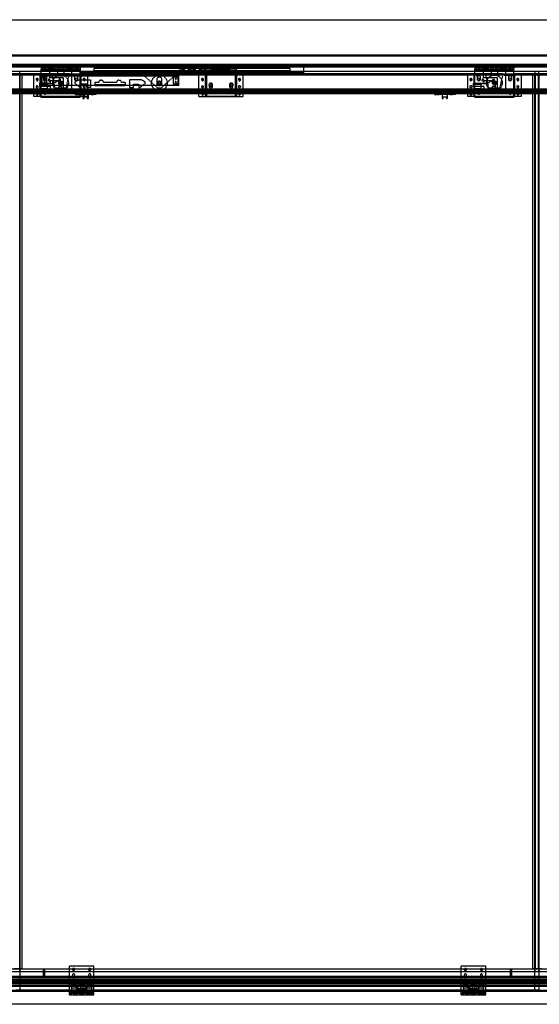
# Model space of a CAD drawing. Header units: millimetres. Extents: x 0 to 3534, y 0 to 2202.
# Tile 2 of 3: x 1190 to 2353, y 0 to 2202. Entities that reach past the tile are written whole.
import ezdxf

# ---------------------------------------------------------------- set-up
doc = ezdxf.new("R2010")
doc.units = ezdxf.units.MM
doc.header["$LTSCALE"] = 10
doc.linetypes.add('ALLCAD_Strich', pattern=[0.2, 0.15, -0.05])
doc.layers.add('BESCH_KONT_sich_schn_ansi_2d', color=40, linetype='Continuous')

msp = doc.modelspace()

# ---------------------------------------------------------------- linework, layer by layer
at = {"layer": 'BESCH_KONT_sich_schn_ansi_2d', "linetype": 'ALLCAD_Strich', "extrusion": (0, 1, -2.22045e-16)}
for p, q in [((0, 2202), (3534, 2202)), ((0, 2121), (3534, 2121)), ((3515, 2122.5), (19, 2122.5)), ((3515, 2122), (19, 2122)), ((3515, 2121.6), (19, 2121.6)), ((0, 2102), (3534, 2102)), ((3515, 2101.5), (19, 2101.5)), ((3515, 2100), (19, 2100)), ((3515, 2098.5), (19, 2098.5)), ((1314, 2097.5), (19, 2097.5)), ((1257.5, 2096), (19, 2096)), ((1257.5, 2095), (1238, 2095)), ((1238, 2095), (1238, 2092)), ((1238, 2080), (1238, 2092)), ((1238, 2092), (1257.5, 2092)), ((1241.5, 2095), (1241.5, 2092)), ((1244.5, 2089), (1244.5, 2092)), ((1245.5, 2095), (1245.5, 2092)), ((1245.5, 2089), (1245.5, 2092)), ((1247, 2089), (1247, 2092)), ((1248.5, 2092), (1248.5, 2095)), ((1249, 2089), (1249, 2092)), ((1250.5, 2089), (1250.5, 2092)), ((1254, 2089), (1254, 2092)), ((1254.5, 2092), (1254.5, 2095)), ((1257, 2080), (1257, 2092)), ((1257.5, 2095), (1257.5, 2096.5)), ((1257.5, 2096.5), (1265.5, 2096.5)), ((1265.5, 2096), (1257.5, 2096)), ((1257.5, 2095), (1265.5, 2095)), ((1257.5, 2092), (1257.5, 2093.5)), ((1257.5, 2093.5), (1265.5, 2093.5)), ((1257.5, 2092), (1265, 2092)), ((1265, 2092), (1265, 2091)), ((1265, 2092), (1265.5, 2092)), ((1265.5, 2095), (1265.5, 2096.5)), ((1279, 2096), (1265.5, 2096)), ((1297.5, 2095), (1265.5, 2095)), ((1265.5, 2093.5), (1265.5, 2092)), ((1265.5, 2092), (1297.5, 2092)), ((1265.5, 2089), (1265.5, 2092)), ((1268, 2089), (1268, 2092)), ((1268.5, 2092), (1268.5, 2095)), ((1269, 2089), (1269, 2092)), ((1271, 2089), (1271, 2092)), ((1273.5, 2089), (1273.5, 2092)), ((1274, 2089), (1274, 2092)), ((1274.5, 2092), (1274.5, 2095)), ((1274.5, 2092), (1274.5, 2078.5)), ((1277, 2091), (1277, 2092)), ((1278, 2095), (1278, 2092)), ((1279, 2097), (1284, 2097)), ((1279, 2095), (1279, 2097)), ((1284, 2096), (1279, 2096)), ((1279, 2095), (1279, 2092)), ((1284, 2095), (1284, 2097)), ((1297.5, 2096), (1284, 2096)), ((1284, 2095), (1284, 2092)), ((1285, 2092), (1285, 2095)), ((1285, 2092), (1285, 2091)), ((1288.5, 2092), (1288.5, 2095)), ((1288.5, 2092), (1288.5, 2078.5)), ((1289, 2089), (1289, 2092)), ((1289.5, 2089), (1289.5, 2092)), ((1292, 2089), (1292, 2092)), ((1294, 2089), (1294, 2092)), ((1294.5, 2092), (1294.5, 2095)), ((1295, 2089), (1295, 2092)), ((1297.5, 2095), (1297.5, 2096.5)), ((1297.5, 2096.5), (1305.5, 2096.5)), ((1305.5, 2096), (1297.5, 2096)), ((1297.5, 2095), (1305.5, 2095)), ((1297.5, 2092), (1297.5, 2093.5)), ((1297.5, 2093.5), (1305.5, 2093.5)), ((1297.5, 2092), (1298, 2092)), ((1297.5, 2089), (1297.5, 2092)), ((1298, 2091), (1298, 2092)), ((1298, 2092), (1305.5, 2092)), ((1305.5, 2095), (1305.5, 2096.5)), ((1314, 2096), (1305.5, 2096)), ((1325, 2095), (1305.5, 2095)), ((1305.5, 2093.5), (1305.5, 2092)), ((1305.5, 2092), (1325, 2092)), ((1306, 2092), (1306, 2080)), ((1308.5, 2092), (1308.5, 2095)), ((1309, 2089), (1309, 2092)), ((1312.5, 2089), (1312.5, 2092)), ((1314, 2097.5), (1314, 2096)), ((1323, 2097.5), (1314, 2097.5)), ((1314, 2096), (1323, 2096)), ((1314, 2089), (1314, 2092)), ((1314.5, 2092), (1314.5, 2095)), ((1316, 2089), (1316, 2092)), ((1317, 2096), (1317, 2097.5)), ((1317.5, 2092), (1317.5, 2095)), ((1317.5, 2089), (1317.5, 2092)), ((1318.5, 2089), (1318.5, 2092)), ((1321.5, 2092), (1321.5, 2095)), ((1322, 2096), (1322, 2097.5)), ((1323, 2097.5), (1606, 2097.5)), ((1323, 2096), (1323, 2097.5)), ((1323, 2096), (1325.5, 2096)), ((1325, 2095), (1325, 2092)), ((1325, 2080), (1325, 2092)), ((1325.5, 2096), (1325.5, 2083.5)), ((1606, 2096), (1325.5, 2096)), ((1795.5, 2092.5), (1355.5, 2092.5)), ((1355.5, 2092.5), (1355.5, 2087.5)), ((1548, 2097.5), (1548, 2083.5)), ((1555.5, 2087.5), (1555.5, 2092.5)), ((1557, 2087.5), (1557, 2092.5)), ((1559, 2087.5), (1559, 2092.5)), ((1588, 2093.2), (1563, 2093.2)), ((1567.5, 2087.5), (1567.5, 2092.5)), ((1569.2, 2087.5), (1569.2, 2092.5)), ((1571.5, 2092.5), (1579.5, 2092.5)), ((1571.5, 2087.5), (1571.5, 2092.5)), ((1579.5, 2087.5), (1579.5, 2092.5)), ((1581.7, 2087.5), (1581.7, 2092.5)), ((1583.5, 2087.5), (1583.5, 2092.5)), ((1592, 2087.5), (1592, 2092.5)), ((1594, 2087.5), (1594, 2092.5)), ((1595.5, 2087.5), (1595.5, 2092.5)), ((1603, 2083.5), (1603, 2097.5)), ((1606, 2096), (1606, 2097.5)), ((1606, 2097.5), (1623.5, 2097.5)), ((1606, 2096), (1623.5, 2096)), ((1606, 2094), (1619.5, 2094)), ((1606, 2085), (1606, 2094)), ((1612, 2094.5), (1612, 2096)), ((1612, 2094.5), (1620.8, 2094.5)), ((1613, 2098), (1620, 2098)), ((1613, 2098), (1613, 2097.5)), ((1613.5, 2094.5), (1613.5, 2097.5)), ((1614, 2097.5), (1614, 2094.5)), ((1614, 2094.5), (1614, 2094)), ((1614, 2094), (1614, 2091)), ((1614, 2091), (1614, 2094)), ((1619, 2097.5), (1619, 2094.5)), ((1619, 2094.5), (1619, 2094)), ((1619, 2094), (1619, 2091)), ((1619, 2091), (1619, 2094)), ((1619.5, 2094.5), (1619.5, 2097.5)), ((1619.5, 2094), (1620.7, 2094)), ((1619.5, 2091), (1619.5, 2094)), ((1621.3, 2096), (1619.8, 2091)), ((1620, 2098), (1620, 2097.5)), ((1620.7, 2094), (1630.5, 2094)), ((1620.8, 2094.5), (1621, 2094.5)), ((1621, 2095.1), (1621, 2096)), ((1621, 2094.5), (1621, 2095.1)), ((1621.8, 2097.5), (1621.3, 2096)), ((1623.5, 2097.5), (1623.8, 2097.5)), ((1623.5, 2096), (1623.5, 2097.5)), ((1623.8, 2096), (1623.5, 2096)), ((1657.2, 2097.5), (1623.8, 2097.5)), ((1625.5, 2096), (1623.8, 2096)), ((1625.5, 2096), (1625.5, 2097.5)), ((1632, 2096), (1625.5, 2096)), ((1630.5, 2094), (1650.5, 2094)), ((1630.5, 2091), (1630.5, 2094)), ((1632, 2097.5), (1632, 2085.5)), ((1632, 2096), (1649, 2096)), ((1649, 2085.5), (1649, 2097.5)), ((1655.5, 2096), (1649, 2096)), ((1650.5, 2094), (1660.3, 2094)), ((1650.5, 2091), (1650.5, 2094)), ((1655.5, 2096), (1655.5, 2097.5)), ((1657.2, 2096), (1655.5, 2096)), ((1657.2, 2097.5), (1657.5, 2097.5)), ((1657.5, 2096), (1657.2, 2096)), ((1657.5, 2097.5), (1657.5, 2096)), ((1657.5, 2097.5), (1675, 2097.5)), ((1657.5, 2096), (1675, 2096)), ((1659.7, 2096), (1659.2, 2097.5)), ((1661.2, 2091), (1659.7, 2096)), ((1660, 2095.1), (1660, 2096)), ((1660, 2094.5), (1660, 2095.1)), ((1660.2, 2094.5), (1660, 2094.5)), ((1669, 2094.5), (1660.2, 2094.5)), ((1660.3, 2094), (1661.5, 2094)), ((1661, 2098), (1668, 2098)), ((1661, 2098), (1661, 2097.5)), ((1661.5, 2094.5), (1661.5, 2097.5)), ((1661.5, 2091), (1661.5, 2094)), ((1661.5, 2094), (1675, 2094)), ((1662, 2097.5), (1662, 2094.5)), ((1662, 2094.5), (1662, 2094)), ((1662, 2094), (1662, 2091)), ((1662, 2091), (1662, 2094)), ((1667, 2097.5), (1667, 2094.5)), ((1667, 2094.5), (1667, 2094)), ((1667, 2094), (1667, 2091)), ((1667, 2091), (1667, 2094)), ((1667.5, 2094.5), (1667.5, 2097.5)), ((1668, 2098), (1668, 2097.5)), ((1669, 2094.5), (1669, 2096)), ((1675, 2097.5), (1825.5, 2097.5)), ((1675, 2096), (1675, 2097.5)), ((1825.5, 2096), (1675, 2096)), ((1675, 2085), (1675, 2094)), ((1795.5, 2087.5), (1795.5, 2092.5)), ((1825.5, 2083.5), (1825.5, 2097.5)), ((3515, 2097.5), (1825.5, 2097.5)), ((2228.5, 2096), (1825.5, 2096)), ((2228.5, 2095), (2209, 2095)), ((2209, 2095), (2209, 2092)), ((2209, 2092), (2228.5, 2092)), ((2209, 2080), (2209, 2092)), ((2209, 2092), (2209, 2092)), ((2209, 2092), (2209, 2092)), ((2209, 2092), (2209, 2092)), ((2209, 2092), (2209, 2092)), ((2209, 2092), (2209, 2092)), ((2209, 2092), (2209, 2092)), ((2209, 2092), (2209, 2092)), ((2209, 2092), (2209, 2092)), ((2209, 2092), (2209, 2092)), ((2209, 2092), (2209, 2092)), ((2209, 2092), (2209, 2092)), ((2209, 2092), (2209, 2092)), ((2209, 2092), (2209, 2092)), ((2209, 2092), (2209, 2092)), ((2209, 2092), (2209, 2092)), ((2209, 2092), (2209, 2092)), ((2209, 2092), (2209, 2092)), ((2209, 2092), (2209, 2092)), ((2209, 2092), (2209, 2092)), ((2209, 2092), (2209, 2092)), ((2209, 2092), (2209, 2092)), ((2209, 2092), (2209, 2092)), ((2209, 2092), (2209, 2092)), ((2209, 2092), (2209, 2092)), ((2209, 2092), (2209, 2092)), ((2209, 2092), (2209, 2092)), ((2209, 2092), (2209, 2092)), ((2209, 2092), (2209, 2092)), ((2209, 2092), (2209, 2092)), ((2209, 2092), (2209, 2092)), ((2212.5, 2095), (2212.5, 2092)), ((2215.5, 2089), (2215.5, 2092)), ((2216.5, 2095), (2216.5, 2092)), ((2216.5, 2089), (2216.5, 2092)), ((2218, 2089), (2218, 2092)), ((2219.5, 2092), (2219.5, 2095)), ((2220, 2089), (2220, 2092)), ((2221.5, 2089), (2221.5, 2092)), ((2225, 2089), (2225, 2092)), ((2225.5, 2092), (2225.5, 2095)), ((2228, 2080), (2228, 2092)), ((2228.5, 2095), (2228.5, 2096.5)), ((2228.5, 2096.5), (2236.5, 2096.5)), ((2236.5, 2096), (2228.5, 2096)), ((2228.5, 2095), (2236.5, 2095)), ((2228.5, 2092), (2228.5, 2093.5)), ((2228.5, 2093.5), (2236.5, 2093.5)), ((2228.5, 2092), (2236, 2092)), ((2236, 2092), (2236, 2091)), ((2236, 2092), (2236.5, 2092)), ((2236.5, 2095), (2236.5, 2096.5)), ((2250, 2096), (2236.5, 2096)), ((2268.5, 2095), (2236.5, 2095)), ((2236.5, 2093.5), (2236.5, 2092)), ((2236.5, 2092), (2268.5, 2092)), ((2236.5, 2089), (2236.5, 2092)), ((2239, 2089), (2239, 2092)), ((2239.5, 2092), (2239.5, 2095)), ((2240, 2089), (2240, 2092)), ((2242, 2089), (2242, 2092)), ((2244.5, 2089), (2244.5, 2092)), ((2245, 2089), (2245, 2092)), ((2245.5, 2092), (2245.5, 2095)), ((2245.5, 2092), (2245.5, 2078.5)), ((2248, 2091), (2248, 2092)), ((2249, 2095), (2249, 2092)), ((2250, 2097), (2255, 2097)), ((2250, 2095), (2250, 2097)), ((2255, 2096), (2250, 2096)), ((2250, 2095), (2250, 2092)), ((2255, 2095), (2255, 2097)), ((2268.5, 2096), (2255, 2096)), ((2255, 2095), (2255, 2092)), ((2256, 2092), (2256, 2095)), ((2256, 2092), (2256, 2091)), ((2259.5, 2092), (2259.5, 2095)), ((2259.5, 2092), (2259.5, 2078.5)), ((2260, 2089), (2260, 2092)), ((2260.5, 2089), (2260.5, 2092)), ((2263, 2089), (2263, 2092)), ((2265, 2089), (2265, 2092)), ((2265.5, 2092), (2265.5, 2095)), ((2266, 2089), (2266, 2092)), ((2268.5, 2095), (2268.5, 2096.5)), ((2268.5, 2096.5), (2276.5, 2096.5)), ((2276.5, 2096), (2268.5, 2096)), ((2268.5, 2095), (2276.5, 2095)), ((2268.5, 2092), (2268.5, 2093.5)), ((2268.5, 2093.5), (2276.5, 2093.5)), ((2268.5, 2092), (2269, 2092)), ((2268.5, 2089), (2268.5, 2092)), ((2269, 2091), (2269, 2092)), ((2269, 2092), (2276.5, 2092)), ((2276.5, 2095), (2276.5, 2096.5)), ((3515, 2096), (2276.5, 2096)), ((2296, 2095), (2276.5, 2095)), ((2276.5, 2093.5), (2276.5, 2092)), ((2276.5, 2092), (2296, 2092)), ((2277, 2092), (2277, 2080)), ((2279.5, 2092), (2279.5, 2095)), ((2280, 2089), (2280, 2092)), ((2283.5, 2089), (2283.5, 2092)), ((2285, 2089), (2285, 2092)), ((2285.5, 2092), (2285.5, 2095)), ((2287, 2089), (2287, 2092)), ((2288.5, 2092), (2288.5, 2095)), ((2288.5, 2089), (2288.5, 2092)), ((2289.5, 2089), (2289.5, 2092)), ((2292.5, 2092), (2292.5, 2095)), ((2296, 2095), (2296, 2092)), ((2296, 2080), (2296, 2092)), ((19, 2087), (3515, 2087)), ((3515, 2079), (19, 2079)), ((1238, 2078), (19, 2078)), ((1221, 2081), (1151, 2081)), ((1181, 2080), (2353, 2080)), ((1190, 73.5), (1190, 2086.5)), ((2344, 2086.5), (1190, 2086.5)), ((1191, 32), (1191, 2080)), ((1195.5, 79), (1195.5, 2081)), ((1221, 2082), (1233, 2082)), ((1221, 2080), (1221, 2082)), ((1233, 2081), (1221, 2081)), ((1221, 2080), (1221, 2031)), ((1233, 2080), (1233, 2082)), ((1238, 2081), (1233, 2081)), ((1235.8, 2059.8), (1235.8, 2080)), ((1237.8, 2059.8), (1237.8, 2080)), ((1257, 2089), (1238, 2089)), ((1259.5, 2081), (1238, 2081)), ((1238, 2028), (1238, 2080)), ((1259.5, 2078), (1238, 2078)), ((1546, 2076), (1238, 2076)), ((1250.5, 2073.8), (1239.5, 2073.8)), ((1239.5, 2073.8), (1239.5, 2058.3)), ((1242, 2078), (1242, 2076)), ((1242, 2076), (1242, 2078)), ((1243.5, 2068), (1243.5, 2074)), ((1245.5, 2090), (1250.5, 2090)), ((1246, 2078), (1246, 2076)), ((1246, 2076), (1246, 2078)), ((1249.5, 2074), (1249.5, 2068)), ((1250.5, 2058.3), (1250.5, 2073.8)), ((1251, 2078), (1251, 2076)), ((1252, 2078), (1252, 2081)), ((1256, 2078), (1256, 2081)), ((1257, 2091), (1306, 2091)), ((1265, 2089), (1257, 2089)), ((1257, 2088), (1306, 2088)), ((1257, 2072), (1257, 2080)), ((1288, 2072), (1257, 2072)), ((1261.9, 2081), (1259.5, 2081)), ((1259.5, 2081), (1259.5, 2078)), ((1303.5, 2078), (1259.5, 2078)), ((1268.9, 2049.5), (1261.9, 2081)), ((1301.1, 2081), (1261.9, 2081)), ((1277, 2089), (1265, 2089)), ((1265, 2089), (1265, 2088)), ((1274.5, 2078.5), (1288.5, 2078.5)), ((1285, 2089), (1277, 2089)), ((1277, 2088), (1277, 2089)), ((1298, 2089), (1285, 2089)), ((1285, 2089), (1285, 2088)), ((1288, 2036), (1288, 2072)), ((1294.1, 2049.5), (1301.1, 2081)), ((1306, 2089), (1298, 2089)), ((1298, 2088), (1298, 2089)), ((1301.1, 2081), (1303.5, 2081)), ((1303.5, 2081), (1325, 2081)), ((1303.5, 2081), (1303.5, 2078)), ((1303.5, 2078), (1325, 2078)), ((1325, 2089), (1306, 2089)), ((1306, 2080), (1306, 2036)), ((1307, 2081), (1307, 2078)), ((1311, 2081), (1311, 2078)), ((1312, 2078), (1312, 2076)), ((1317.5, 2090), (1312.5, 2090)), ((1313.5, 2068), (1313.5, 2074)), ((1317, 2078), (1317, 2076)), ((1317, 2076), (1317, 2078)), ((1319.5, 2074), (1319.5, 2068)), ((1321, 2078), (1321, 2076)), ((1321, 2076), (1321, 2078)), ((1330, 2081), (1325, 2081)), ((1325, 2028), (1325, 2080)), ((1467.5, 2078), (1325, 2078)), ((1325.2, 2031), (1325.2, 2080)), ((1608, 2083.5), (1325.5, 2083.5)), ((1327.2, 2031), (1327.2, 2080)), ((1330, 2082), (1342, 2082)), ((1330, 2080), (1330, 2082)), ((1342, 2081), (1330, 2081)), ((1342, 2080), (1342, 2082)), ((1471, 2081), (1342, 2081)), ((1342, 2031), (1342, 2080)), ((1795.5, 2087.5), (1355.5, 2087.5)), ((1463, 2078), (1463, 2076)), ((1467, 2078), (1467, 2076)), ((1467.5, 2077.5), (1467.5, 2080)), ((1537.5, 2078), (1467.5, 2078)), ((1467.5, 2077.5), (1497.7, 2050.3)), ((1479, 2081.5), (1471, 2081.5)), ((1471, 2080), (1471, 2081.5)), ((1479, 2081), (1471, 2081)), ((1472, 2078), (1472, 2076)), ((1473, 2078), (1473, 2081.5)), ((1477, 2078), (1477, 2081.5)), ((1478, 2078), (1478, 2076)), ((1479, 2080), (1479, 2081.5)), ((1526, 2081), (1479, 2081)), ((1507.3, 2050.3), (1537.5, 2077.5)), ((1534, 2081.5), (1526, 2081.5)), ((1526, 2080), (1526, 2081.5)), ((1534, 2081), (1526, 2081)), ((1527, 2078), (1527, 2076)), ((1528, 2078), (1528, 2081.5)), ((1532, 2078), (1532, 2081.5)), ((1533, 2078), (1533, 2076)), ((1544.5, 2073.8), (1533.5, 2073.8)), ((1533.5, 2073.8), (1533.5, 2058.3)), ((1534, 2080), (1534, 2081.5)), ((1591, 2081), (1534, 2081)), ((1537.5, 2077.5), (1537.5, 2080)), ((1546, 2078), (1537.5, 2078)), ((1538, 2078), (1538, 2076)), ((1542, 2078), (1542, 2076)), ((1544.5, 2058.3), (1544.5, 2073.8)), ((1546, 2055), (1546, 2078)), ((2209, 2078), (1546, 2078)), ((1546, 2076), (1546, 2076)), ((1546, 2076), (1546, 2076)), ((1546, 2076), (1546, 2076)), ((1546, 2076), (1546, 2076)), ((1546, 2076), (1546, 2076)), ((1546, 2076), (1546, 2076)), ((1546, 2076), (1546, 2076)), ((1546, 2076), (1546, 2076)), ((1546, 2076), (1546, 2076)), ((1546, 2076), (1546, 2076)), ((1546, 2076), (1546, 2076)), ((1546, 2076), (1546, 2076)), ((1546, 2076), (1546, 2076)), ((1546, 2076), (1546, 2076)), ((1546, 2076), (1546, 2076)), ((1546, 2076), (1546, 2076)), ((1546, 2076), (1546, 2076)), ((1546, 2076), (1546, 2076)), ((1546, 2076), (1546, 2076)), ((1546, 2076), (1546, 2076)), ((1546, 2076), (1546, 2076)), ((1546, 2076), (1546, 2076)), ((1546, 2076), (1546, 2076)), ((1548, 2083.5), (1548, 2081)), ((1548, 2081), (1548, 2079)), ((1548, 2079), (1603, 2079)), ((1553, 2088.3), (1553, 2088.3)), ((1553, 2088.3), (1553, 2088.3)), ((1553, 2088.3), (1553, 2088.3)), ((1553, 2088.3), (1553, 2088.3)), ((1553, 2088.3), (1553, 2088.3)), ((1553, 2088.3), (1553, 2088.3)), ((1553, 2088.3), (1553, 2088.3)), ((1553, 2088.3), (1553, 2088.3)), ((1553, 2088.3), (1553, 2088.3)), ((1553, 2088.3), (1553, 2088.3)), ((1553, 2088.3), (1553, 2088.3)), ((1553, 2088.3), (1553, 2088.3)), ((1553, 2088.3), (1553, 2088.3)), ((1553, 2088.3), (1553, 2088.3)), ((1553, 2088.2), (1553, 2088.2)), ((1553, 2088.2), (1553, 2088.3)), ((1553, 2088.2), (1553, 2088.2)), ((1553, 2088.2), (1553, 2088.3)), ((1553, 2088.2), (1553, 2088.2)), ((1553, 2088.3), (1553, 2088.3)), ((1553, 2088.2), (1553, 2088.2)), ((1553, 2088.2), (1553, 2088.2)), ((1553, 2088.2), (1553, 2088.2)), ((1553, 2088.2), (1553, 2088.2)), ((1553, 2088.2), (1553, 2088.2)), ((1553, 2088.2), (1553, 2088.2)), ((1553, 2088.2), (1553, 2088.2)), ((1553, 2088.2), (1553, 2088.2)), ((1553, 2088.2), (1553, 2088.2)), ((1553, 2088.2), (1553, 2088.2)), ((1553, 2088.2), (1553, 2088.2)), ((1553, 2088.2), (1553, 2088.2)), ((1553, 2088.2), (1553, 2088.2)), ((1553, 2088.2), (1553, 2088.2)), ((1553, 2088.2), (1553, 2088.2)), ((1553, 2088.2), (1553, 2088.2)), ((1553, 2088.2), (1553, 2088.2)), ((1553, 2088.2), (1553, 2088.2)), ((1553, 2088.2), (1553, 2088.2)), ((1563, 2083.2), (1588, 2083.2)), ((1569.2, 2091.8), (1571.8, 2091.8)), ((1569.2, 2087.5), (1569.2, 2084.8)), ((1571.8, 2084.8), (1569.2, 2084.8)), ((1571.5, 2087.5), (1579.5, 2087.5)), ((1571.8, 2091.8), (1579.2, 2091.8)), ((1571.8, 2084.8), (1571.8, 2091.8)), ((1579.2, 2084.8), (1571.8, 2084.8)), ((1579.2, 2091.8), (1579.2, 2084.8)), ((1579.2, 2091.8), (1581.7, 2091.8)), ((1581.7, 2084.8), (1579.2, 2084.8)), ((1581.7, 2087.5), (1581.7, 2084.8)), ((1591, 2082), (1603, 2082)), ((1591, 2080), (1591, 2082)), ((1603, 2081), (1591, 2081)), ((1591, 2030), (1591, 2080)), ((1603, 2082), (1603, 2083.5)), ((1603, 2080), (1603, 2082)), ((1608, 2081), (1603, 2081)), ((1603, 2079), (1603, 2080)), ((1605.5, 2030), (1605.5, 2080)), ((1619.5, 2091), (1606, 2091)), ((1606, 2085), (1608, 2085)), ((1607.5, 2030), (1607.5, 2080)), ((1608, 2085), (1608, 2080)), ((1624.2, 2083.5), (1608, 2083.5)), ((1673, 2081), (1608, 2081)), ((1608, 2080), (1608, 2031)), ((1618.5, 2091), (1618.5, 2080)), ((1619.8, 2091), (1619.5, 2091)), ((1619.8, 2091), (1635, 2091)), ((1626.8, 2083.5), (1624.2, 2083.5)), ((1635, 2083.5), (1626.8, 2083.5)), ((1628, 2090.5), (1631, 2090.5)), ((1631, 2080.5), (1628, 2080.5)), ((1629.5, 2090.5), (1629.5, 2090.5)), ((1629.5, 2090.5), (1629.5, 2090.5)), ((1629.5, 2090.5), (1629.5, 2090.5)), ((1629.5, 2090.5), (1629.5, 2090.5)), ((1629.5, 2090.5), (1629.5, 2090.5)), ((1629.5, 2090.5), (1629.5, 2090.5)), ((1629.5, 2090.5), (1629.5, 2090.5)), ((1629.5, 2090.5), (1629.5, 2090.5)), ((1629.5, 2090.5), (1629.5, 2090.5)), ((1629.5, 2090.5), (1629.5, 2090.5)), ((1629.5, 2090.5), (1629.5, 2090.5)), ((1629.5, 2090.5), (1629.5, 2090.5)), ((1629.5, 2090.5), (1629.5, 2090.5)), ((1629.5, 2090.5), (1629.5, 2090.5)), ((1629.5, 2090.5), (1629.5, 2090.5)), ((1629.5, 2090.5), (1629.5, 2090.5)), ((1629.5, 2090.5), (1629.5, 2090.5)), ((1629.5, 2090.5), (1629.5, 2090.5)), ((1629.5, 2090.5), (1629.5, 2090.5)), ((1629.5, 2090.5), (1629.5, 2090.5)), ((1629.5, 2090.5), (1629.5, 2090.5)), ((1629.5, 2090.5), (1629.5, 2090.5)), ((1629.5, 2090.5), (1629.5, 2090.5)), ((1629.5, 2090.5), (1629.5, 2090.5)), ((1629.5, 2090.5), (1629.5, 2090.5)), ((1629.5, 2090.5), (1629.5, 2090.5)), ((1629.5, 2090.5), (1629.5, 2090.5)), ((1629.5, 2090.5), (1629.5, 2090.5)), ((1629.5, 2090.5), (1629.5, 2090.5)), ((1629.5, 2090.5), (1629.5, 2090.5)), ((1629.5, 2090.5), (1629.5, 2090.5)), ((1632, 2085.5), (1635, 2085.5)), ((1635, 2091), (1646, 2091)), ((1635, 2088.5), (1635, 2091)), ((1635, 2082.5), (1635, 2088.5)), ((1635, 2085.5), (1636, 2085.5)), ((1635.6, 2083.5), (1635, 2083.5)), ((1635, 2080.5), (1635, 2082.5)), ((1646, 2080.5), (1635, 2080.5)), ((1649.5, 2083.5), (1635.6, 2083.5)), ((1636, 2085.5), (1649, 2085.5)), ((1646, 2091), (1646, 2080.5)), ((1646, 2091), (1650.8, 2091)), ((1649.5, 2083), (1649.5, 2088.5)), ((1651.8, 2083.5), (1649.5, 2083.5)), ((1650.8, 2091), (1654.2, 2091)), ((1673, 2083.5), (1651.8, 2083.5)), ((1654.2, 2091), (1658.5, 2091)), ((1655.5, 2088.5), (1655.5, 2083)), ((1658.5, 2091), (1661.2, 2091)), ((1658.5, 2080), (1658.5, 2091)), ((1661.5, 2091), (1661.2, 2091)), ((1675, 2091), (1661.5, 2091)), ((1673, 2080), (1673, 2085)), ((1673, 2085), (1675, 2085)), ((1825.5, 2083.5), (1673, 2083.5)), ((1678, 2081), (1673, 2081)), ((1673, 2031), (1673, 2080)), ((1673.5, 2030), (1673.5, 2080)), ((1675.5, 2030), (1675.5, 2080)), ((1678, 2082), (1690, 2082)), ((1678, 2080), (1678, 2082)), ((1690, 2081), (1678, 2081)), ((1690, 2080), (1690, 2082)), ((2192, 2081), (1690, 2081)), ((1690, 2030), (1690, 2080)), ((2192, 2082), (2204, 2082)), ((2192, 2080), (2192, 2082)), ((2204, 2081), (2192, 2081)), ((2192, 2080), (2192, 2031)), ((2204, 2080), (2204, 2082)), ((2209, 2081), (2204, 2081)), ((2206.8, 2059.8), (2206.8, 2080)), ((2208.8, 2059.8), (2208.8, 2080)), ((2228, 2089), (2209, 2089)), ((2230.5, 2081), (2209, 2081)), ((2209, 2028), (2209, 2080)), ((2230.5, 2078), (2209, 2078)), ((2213, 2076), (2213, 2078)), ((2217, 2076), (2213, 2076)), ((2214.5, 2068), (2214.5, 2074)), ((2216.5, 2090), (2221.5, 2090)), ((2217, 2076), (2217, 2078)), ((2220.5, 2074), (2220.5, 2068)), ((2223, 2078), (2223, 2081)), ((2227, 2078), (2227, 2081)), ((2228, 2091), (2277, 2091)), ((2236, 2089), (2228, 2089)), ((2228, 2088), (2277, 2088)), ((2228, 2072), (2228, 2080)), ((2259, 2072), (2228, 2072)), ((2232.9, 2081), (2230.5, 2081)), ((2230.5, 2081), (2230.5, 2078)), ((2274.5, 2078), (2230.5, 2078)), ((2239.9, 2049.5), (2232.9, 2081)), ((2272.1, 2081), (2232.9, 2081)), ((2248, 2089), (2236, 2089)), ((2236, 2089), (2236, 2088)), ((2245.5, 2078.5), (2259.5, 2078.5)), ((2256, 2089), (2248, 2089)), ((2248, 2088), (2248, 2089)), ((2269, 2089), (2256, 2089)), ((2256, 2089), (2256, 2088)), ((2259, 2036), (2259, 2072)), ((2265.1, 2049.5), (2272.1, 2081)), ((2277, 2089), (2269, 2089)), ((2269, 2088), (2269, 2089)), ((2272.1, 2081), (2274.5, 2081)), ((2274.5, 2081), (2296, 2081)), ((2274.5, 2081), (2274.5, 2078)), ((2274.5, 2078), (2296, 2078)), ((2296, 2089), (2277, 2089)), ((2277, 2080), (2277, 2036)), ((2278, 2081), (2278, 2078)), ((2282, 2081), (2282, 2078)), ((2288.5, 2090), (2283.5, 2090)), ((2284.5, 2068), (2284.5, 2074)), ((2288, 2076), (2288, 2078)), ((2292, 2076), (2288, 2076)), ((2290.5, 2074), (2290.5, 2068)), ((2292, 2076), (2292, 2078)), ((2301, 2081), (2296, 2081)), ((2296, 2028), (2296, 2080)), ((3515, 2078), (2296, 2078)), ((2296.2, 2031), (2296.2, 2080)), ((2298.2, 2031), (2298.2, 2080)), ((2301, 2082), (2313, 2082)), ((2301, 2080), (2301, 2082)), ((2313, 2081), (2301, 2081)), ((2313, 2080), (2313, 2082)), ((2383, 2081), (2313, 2081)), ((2313, 2031), (2313, 2080)), ((2338.5, 79), (2338.5, 2081)), ((2343, 32), (2343, 2080)), ((2344, 73.5), (2344, 2086.5)), ((2344.5, 79), (2344.5, 2081)), ((2351.5, 79), (2351.5, 2081)), ((2352, 73.5), (2352, 2086.5)), ((3520.5, 2086.5), (2352, 2086.5)), ((2353, 32), (2353, 2080)), ((1235, 2052.3), (1235, 2059.8)), ((1235, 2059.8), (1237.8, 2059.8)), ((1237.8, 2052.3), (1235, 2052.3)), ((1235.8, 2031), (1235.8, 2052.3)), ((1237.8, 2059.8), (1258.5, 2059.8)), ((1258.5, 2052.3), (1237.8, 2052.3)), ((1237.8, 2031), (1237.8, 2052.3)), ((1252, 2057.3), (1238, 2057.3)), ((1358, 2055), (1238, 2055)), ((1238, 2048.3), (1252, 2048.3)), ((1239.5, 2058.3), (1250.5, 2058.3)), ((1252, 2046), (1252, 2059.5)), ((1252, 2059.5), (1264, 2059.5)), ((1258.5, 2059.8), (1258.5, 2065.8)), ((1258.5, 2065.8), (1276.5, 2065.8)), ((1258.5, 2046.3), (1258.5, 2052.3)), ((1264, 2059.5), (1277, 2065.5)), ((1268.9, 2049.5), (1294.1, 2049.5)), ((1276.5, 2065.8), (1276.5, 2059.8)), ((1276.5, 2059.8), (1283, 2059.8)), ((1283, 2052.3), (1276.5, 2052.3)), ((1276.5, 2052.3), (1276.5, 2046.3)), ((1277, 2065.5), (1277, 2059.5)), ((1277, 2059.5), (1283, 2059.5)), ((1283, 2059.8), (1283, 2059.5)), ((1283, 2059.5), (1283, 2046)), ((1313.8, 2063), (1321.8, 2067.5)), ((1313.8, 2059.5), (1313.8, 2063)), ((1325.2, 2050), (1313.8, 2059.5)), ((1321.8, 2067.5), (1348.3, 2067.5)), ((1327.2, 2050), (1325.2, 2050)), ((1339.8, 2058), (1327.2, 2058)), ((1339.8, 2050), (1339.8, 2058)), ((1348.3, 2050), (1339.8, 2050)), ((1348.3, 2067.5), (1348.3, 2050)), ((1366.5, 2061.5), (1358, 2061.5)), ((1358, 2061.5), (1358, 2055)), ((1426, 2056), (1358, 2056)), ((1358, 2056), (1426, 2056)), ((1358, 2055), (1426, 2055)), ((1371.5, 2066.5), (1372.5, 2066.5)), ((1406.5, 2061.5), (1377.5, 2061.5)), ((1411.5, 2066.5), (1412.5, 2066.5)), ((1426, 2061.5), (1417.5, 2061.5)), ((1426, 2061.5), (1426, 2055)), ((1546, 2055), (1426, 2055)), ((1435.8, 2067.5), (1435.8, 2050)), ((1462.3, 2067.5), (1435.8, 2067.5)), ((1435.8, 2050), (1444.3, 2050)), ((1444.3, 2058), (1456.8, 2058)), ((1444.3, 2050), (1444.3, 2058)), ((1456.8, 2058), (1456.8, 2050)), ((1456.8, 2050), (1458.8, 2050)), ((1458.8, 2050), (1470.3, 2059.5)), ((1470.3, 2063), (1462.3, 2067.5)), ((1470.3, 2059.5), (1470.3, 2063)), ((1497.5, 2059), (1497.5, 2069)), ((1503.9, 2049), (1501.1, 2049)), ((1507.5, 2069), (1507.5, 2059)), ((1533.5, 2058.3), (1544.5, 2058.3)), ((1614.5, 2052), (1614.5, 2058)), ((1620.5, 2058), (1620.5, 2052)), ((1660.5, 2052), (1660.5, 2058)), ((1666.5, 2058), (1666.5, 2052)), ((2206, 2052.3), (2206, 2059.8)), ((2206, 2059.8), (2208.8, 2059.8)), ((2208.8, 2052.3), (2206, 2052.3)), ((2206.8, 2031), (2206.8, 2052.3)), ((2208.8, 2059.8), (2229.5, 2059.8)), ((2229.5, 2052.3), (2208.8, 2052.3)), ((2208.8, 2031), (2208.8, 2052.3)), ((2223, 2057.3), (2209, 2057.3)), ((2209, 2048.3), (2223, 2048.3)), ((2223, 2046), (2223, 2059.5)), ((2223, 2059.5), (2235, 2059.5)), ((2229.5, 2059.8), (2229.5, 2065.8)), ((2229.5, 2065.8), (2247.5, 2065.8)), ((2229.5, 2046.3), (2229.5, 2052.3)), ((2235, 2059.5), (2248, 2065.5)), ((2239.9, 2049.5), (2265.1, 2049.5)), ((2247.5, 2065.8), (2247.5, 2059.8)), ((2247.5, 2059.8), (2254, 2059.8)), ((2254, 2052.3), (2247.5, 2052.3)), ((2247.5, 2052.3), (2247.5, 2046.3)), ((2248, 2065.5), (2248, 2059.5)), ((2248, 2059.5), (2254, 2059.5)), ((2254, 2059.8), (2254, 2059.5)), ((2254, 2059.5), (2254, 2046)), ((3515, 2046.5), (19, 2046.5)), ((3515, 2045.5), (19, 2045.5)), ((3515, 2044), (19, 2044)), ((3515, 2043), (19, 2043)), ((3515, 2040), (19, 2040)), ((3515, 2037.5), (19, 2037.5)), ((3515, 2036.5), (19, 2036.5)), ((1221, 2031), (1237.8, 2031)), ((1237.8, 2031), (1325.2, 2031)), ((1325, 2028), (1238, 2028)), ((1243.5, 2038), (1243.5, 2044)), ((1249.5, 2044), (1249.5, 2038)), ((1258.5, 2046), (1252, 2046)), ((1276.5, 2046.3), (1258.5, 2046.3)), ((1258.5, 2040), (1258.5, 2046)), ((1271.5, 2046), (1258.5, 2040)), ((1283, 2046), (1271.5, 2046)), ((1306, 2036), (1288, 2036)), ((1310, 2039.5), (1310, 2037.5)), ((1310, 2039.5), (1365, 2039.5)), ((1365, 2037.5), (1310, 2037.5)), ((1313.5, 2038), (1313.5, 2044)), ((1314, 2037.5), (1314, 2034.5)), ((1314, 2034.5), (1319, 2034.5)), ((1315, 2036.5), (1315, 2036.5)), ((1315, 2036.5), (1315, 2036.5)), ((1315, 2036.5), (1315, 2036.5)), ((1315, 2036.5), (1315, 2036.5)), ((1315, 2036.5), (1315, 2036.5)), ((1315, 2036.5), (1315, 2036.5)), ((1315, 2036.5), (1315, 2036.5)), ((1315, 2036.5), (1315, 2036.5)), ((1315, 2036.5), (1315, 2036.5)), ((1315, 2036.5), (1315, 2036.5)), ((1315, 2036.5), (1315, 2036.5)), ((1315, 2036.5), (1315, 2036.5)), ((1315, 2036.5), (1315, 2036.5)), ((1315, 2036.5), (1315, 2036.5)), ((1315, 2036.5), (1315, 2036.5)), ((1315, 2036.5), (1315, 2036.5)), ((1315, 2036.5), (1315, 2036.5)), ((1315, 2036.5), (1315, 2036.5)), ((1315, 2036.5), (1315, 2036.5)), ((1315, 2036.5), (1315, 2036.5)), ((1315, 2036.5), (1315, 2034.5)), ((1318, 2036.5), (1318, 2034.5)), ((1319, 2037.5), (1319, 2034.5)), ((1319.5, 2044), (1319.5, 2038)), ((1320, 2037.5), (1320, 2034.5)), ((1320, 2034.5), (1325, 2034.5)), ((1350, 2034.5), (1325, 2034.5)), ((1325.2, 2031), (1342, 2031)), ((1331.2, 2034.5), (1331.2, 2026)), ((1331.2, 2026), (1333.8, 2026)), ((1333.8, 2029.5), (1341.2, 2029.5)), ((1333.8, 2026), (1333.8, 2029.5)), ((1341.2, 2029.5), (1341.2, 2026)), ((1341.2, 2026), (1343.8, 2026)), ((1343.8, 2026), (1343.8, 2034.5)), ((1350, 2037.5), (1350, 2034.5)), ((1350, 2034.5), (1355, 2034.5)), ((1355, 2037.5), (1355, 2034.5)), ((1356, 2034.5), (1356, 2037.5)), ((1361, 2034.5), (1356, 2034.5)), ((1357, 2034.5), (1357, 2036.5)), ((1360, 2034.5), (1360, 2036.5)), ((1361, 2034.5), (1361, 2037.5)), ((1365, 2039.5), (1365, 2037.5)), ((1591, 2030), (1607.5, 2030)), ((1607.5, 2030), (1673.5, 2030)), ((1608, 2031), (1673, 2031)), ((1673.5, 2030), (1690, 2030)), ((2114, 2039.5), (2114, 2037.5)), ((2114, 2039.5), (2169, 2039.5)), ((2169, 2037.5), (2114, 2037.5)), ((2118, 2037.5), (2118, 2034.5)), ((2118, 2034.5), (2123, 2034.5)), ((2119, 2036.5), (2119, 2036.5)), ((2119, 2036.5), (2119, 2036.5)), ((2119, 2036.5), (2119, 2036.5)), ((2119, 2036.5), (2119, 2036.5)), ((2119, 2036.5), (2119, 2036.5)), ((2119, 2036.5), (2119, 2036.5)), ((2119, 2036.5), (2119, 2036.5)), ((2119, 2036.5), (2119, 2036.5)), ((2119, 2036.5), (2119, 2036.5)), ((2119, 2036.5), (2119, 2036.5)), ((2119, 2036.5), (2119, 2036.5)), ((2119, 2036.5), (2119, 2036.5)), ((2119, 2036.5), (2119, 2036.5)), ((2119, 2036.5), (2119, 2036.5)), ((2119, 2036.5), (2119, 2036.5)), ((2119, 2036.5), (2119, 2036.5)), ((2119, 2036.5), (2119, 2036.5)), ((2119, 2036.5), (2119, 2036.5)), ((2119, 2036.5), (2119, 2036.5)), ((2119, 2036.5), (2119, 2036.5)), ((2119, 2036.5), (2119, 2034.5)), ((2122, 2036.5), (2122, 2034.5)), ((2123, 2037.5), (2123, 2034.5)), ((2124, 2037.5), (2124, 2034.5)), ((2124, 2034.5), (2129, 2034.5)), ((2129, 2037.5), (2129, 2034.5)), ((2154, 2034.5), (2129, 2034.5)), ((2135.2, 2034.5), (2135.2, 2026)), ((2135.2, 2026), (2137.8, 2026)), ((2137.8, 2029.5), (2145.2, 2029.5)), ((2137.8, 2026), (2137.8, 2029.5)), ((2145.2, 2029.5), (2145.2, 2026)), ((2145.2, 2026), (2147.8, 2026)), ((2147.8, 2026), (2147.8, 2034.5)), ((2154, 2037.5), (2154, 2034.5)), ((2154, 2034.5), (2159, 2034.5)), ((2159, 2037.5), (2159, 2034.5)), ((2160, 2034.5), (2160, 2037.5)), ((2165, 2034.5), (2160, 2034.5)), ((2161, 2034.5), (2161, 2036.5)), ((2164, 2034.5), (2164, 2036.5)), ((2165, 2034.5), (2165, 2037.5)), ((2169, 2039.5), (2169, 2037.5)), ((2192, 2031), (2208.8, 2031)), ((2208.8, 2031), (2296.2, 2031)), ((2296, 2028), (2209, 2028)), ((2214.5, 2038), (2214.5, 2044)), ((2220.5, 2044), (2220.5, 2038)), ((2229.5, 2046), (2223, 2046)), ((2247.5, 2046.3), (2229.5, 2046.3)), ((2229.5, 2040), (2229.5, 2046)), ((2242.5, 2046), (2229.5, 2040)), ((2254, 2046), (2242.5, 2046)), ((2277, 2036), (2259, 2036)), ((2284.5, 2038), (2284.5, 2044)), ((2290.5, 2044), (2290.5, 2038)), ((2296.2, 2031), (2313, 2031)), ((19, 79), (3515, 79)), ((19, 73), (3515, 73)), ((1195.5, 79), (1176.5, 79)), ((1190, 73.5), (2344, 73.5)), ((1242.5, 79), (1242.5, 60)), ((1245.5, 79), (1245.5, 60)), ((1356, 85.5), (1301, 85.5)), ((1301, 32), (1301, 85.5)), ((1356, 32), (1356, 85.5)), ((2233, 85.5), (2178, 85.5)), ((2178, 32), (2178, 85.5)), ((2233, 32), (2233, 85.5)), ((2288.5, 60), (2288.5, 79)), ((2291.5, 60), (2291.5, 79)), ((2357.5, 79), (2338.5, 79)), ((2352, 73.5), (3520.5, 73.5)), ((3515, 62), (19, 62)), ((3515, 60), (19, 60)), ((3515, 59), (19, 59)), ((3515, 58.5), (19, 58.5)), ((3515, 54.5), (19, 54.5)), ((3515, 54), (19, 54)), ((3515, 53.6), (19, 53.6)), ((3515, 53.5), (19, 53.5)), ((3515, 50), (19, 50)), ((3515, 48), (19, 48)), ((3515, 46), (19, 46)), ((3515, 45), (19, 45)), ((1306, 36), (1306, 45.5)), ((1306, 45.5), (1316, 45.5)), ((1316, 45.5), (1316, 36)), ((1341, 36), (1341, 45.5)), ((1341, 45.5), (1351, 45.5)), ((1351, 45.5), (1351, 36)), ((2183, 36), (2183, 45.5)), ((2183, 45.5), (2193, 45.5)), ((2193, 45.5), (2193, 36)), ((2218, 36), (2218, 45.5)), ((2218, 45.5), (2228, 45.5)), ((2228, 45.5), (2228, 36)), ((3412.5, 41.5), (19, 41.5)), ((3515, 39.5), (19, 39.5)), ((1301, 29), (126.5, 29)), ((1301, 31), (1066, 31)), ((1181, 32), (2353, 32)), ((1301, 21.5), (1301, 32)), ((1356, 31), (1301, 31)), ((1356, 29), (1301, 29)), ((1323, 24), (1301, 24)), ((1303.2, 26.5), (1320.5, 26.5)), ((1303.2, 26.5), (1303.2, 21.5)), ((1305.7, 21.5), (1305.7, 24)), ((1317.5, 42.5), (1306, 42.5)), ((1316, 36), (1306, 36)), ((1306, 36), (1306, 32)), ((1306, 32), (1306, 29.5)), ((1316, 29.5), (1306, 29.5)), ((1306, 29.5), (1306, 26.5)), ((1306, 21.5), (1306, 24)), ((1310, 26.5), (1310, 24)), ((1310, 26.5), (1310, 22.5)), ((1310, 22.5), (1315, 22.5)), ((1319.5, 27.5), (1311.5, 27.5)), ((1311.5, 26.5), (1311.5, 27.5)), ((1313, 26.5), (1313, 24)), ((1313, 21.5), (1313, 24)), ((1313, 24), (1313, 21.5)), ((1315, 26.5), (1315, 24)), ((1315, 26.5), (1315, 22.5)), ((1316, 29.5), (1316, 32)), ((1317.5, 33.5), (1317.5, 42.5)), ((1339.5, 33.5), (1317.5, 33.5)), ((1318, 26.5), (1318, 24)), ((1318, 21.5), (1318, 24)), ((1318, 24), (1318, 21.5)), ((1319.5, 26.5), (1319.5, 27.5)), ((1336.8, 42), (1320.2, 42)), ((1320.2, 35), (1320.2, 42)), ((1336.8, 35), (1320.2, 35)), ((1336.5, 27), (1320.5, 27)), ((1320.5, 27), (1320.5, 26.5)), ((1336.5, 26.5), (1320.5, 26.5)), ((1323, 24), (1323, 24.5)), ((1323, 24.5), (1334, 24.5)), ((1323, 24), (1334, 24)), ((1326, 42), (1326, 33.5)), ((1326, 26.5), (1326, 24)), ((1326, 26.5), (1326, 22.5)), ((1331, 22.5), (1326, 22.5)), ((1331, 42), (1331, 33.5)), ((1331, 26.5), (1331, 24)), ((1331, 26.5), (1331, 22.5)), ((1334, 24), (1334, 24.5)), ((1356, 24), (1334, 24)), ((1334, 24), (1334, 24)), ((1334, 24), (1334, 24)), ((1334, 24), (1334, 24)), ((1334, 24), (1334, 24)), ((1334, 24), (1334, 24)), ((1334, 24), (1334, 24)), ((1334, 24), (1334, 24)), ((1334, 24), (1334, 24)), ((1334, 24), (1334, 24)), ((1334, 24), (1334, 24)), ((1334, 24), (1334, 24)), ((1334, 24), (1334, 24)), ((1334, 24), (1334, 24)), ((1334, 24), (1334, 24)), ((1334, 24), (1334, 24)), ((1334, 24), (1334, 24)), ((1334, 24), (1334, 24)), ((1334, 24), (1334, 24)), ((1334, 24), (1334, 24)), ((1336.5, 26.5), (1336.5, 27)), ((1336.5, 26.5), (1353.7, 26.5)), ((1336.8, 35), (1336.8, 42)), ((1345.5, 27.5), (1337.5, 27.5)), ((1337.5, 26.5), (1337.5, 27.5)), ((1339, 26.5), (1339, 24)), ((1339, 24), (1339, 21.5)), ((1339, 21.5), (1339, 24)), ((1339.5, 42.5), (1339.5, 33.5)), ((1351, 42.5), (1339.5, 42.5)), ((1351, 36), (1341, 36)), ((1341, 29.5), (1341, 32)), ((1351, 29.5), (1341, 29.5)), ((1342, 26.5), (1342, 24)), ((1342, 26.5), (1342, 22.5)), ((1342, 22.5), (1347, 22.5)), ((1344, 26.5), (1344, 24)), ((1344, 24), (1344, 21.5)), ((1344, 21.5), (1344, 24)), ((1345.5, 26.5), (1345.5, 27.5)), ((1347, 26.5), (1347, 24)), ((1347, 26.5), (1347, 22.5)), ((1351, 32), (1351, 36)), ((1351, 29.5), (1351, 32)), ((1351, 26.5), (1351, 29.5)), ((1351, 21.5), (1351, 24)), ((1351.2, 24), (1351.2, 21.5)), ((1353.7, 21.5), (1353.7, 26.5)), ((1356, 21.5), (1356, 32)), ((2178, 31), (1356, 31)), ((2178, 29), (1356, 29)), ((2178, 21.5), (2178, 32)), ((2233, 31), (2178, 31)), ((2233, 29), (2178, 29)), ((2200, 24), (2178, 24)), ((2180.2, 26.5), (2197.5, 26.5)), ((2180.2, 26.5), (2180.2, 21.5)), ((2182.7, 21.5), (2182.7, 24)), ((2194.5, 42.5), (2183, 42.5)), ((2193, 36), (2183, 36)), ((2183, 36), (2183, 32)), ((2183, 32), (2183, 29.5)), ((2193, 29.5), (2183, 29.5)), ((2183, 29.5), (2183, 26.5)), ((2183, 21.5), (2183, 24)), ((2187, 26.5), (2187, 24)), ((2187, 26.5), (2187, 22.5)), ((2187, 22.5), (2192, 22.5)), ((2196.5, 27.5), (2188.5, 27.5)), ((2188.5, 26.5), (2188.5, 27.5)), ((2190, 26.5), (2190, 24)), ((2190, 21.5), (2190, 24)), ((2190, 24), (2190, 21.5)), ((2192, 26.5), (2192, 24)), ((2192, 26.5), (2192, 22.5)), ((2193, 29.5), (2193, 32)), ((2194.5, 33.5), (2194.5, 42.5)), ((2216.5, 33.5), (2194.5, 33.5)), ((2195, 26.5), (2195, 24)), ((2195, 21.5), (2195, 24)), ((2195, 24), (2195, 21.5)), ((2196.5, 26.5), (2196.5, 27.5)), ((2213.8, 42), (2197.2, 42)), ((2197.2, 35), (2197.2, 42)), ((2213.8, 35), (2197.2, 35)), ((2213.5, 27), (2197.5, 27)), ((2197.5, 27), (2197.5, 26.5)), ((2213.5, 26.5), (2197.5, 26.5)), ((2200, 24), (2200, 24.5)), ((2200, 24.5), (2211, 24.5)), ((2200, 24), (2211, 24)), ((2203, 42), (2203, 33.5)), ((2203, 26.5), (2203, 24)), ((2203, 26.5), (2203, 22.5)), ((2208, 22.5), (2203, 22.5)), ((2208, 42), (2208, 33.5)), ((2208, 26.5), (2208, 24)), ((2208, 26.5), (2208, 22.5)), ((2211, 24), (2211, 24.5)), ((2233, 24), (2211, 24)), ((2211, 24), (2211, 24)), ((2211, 24), (2211, 24)), ((2211, 24), (2211, 24)), ((2211, 24), (2211, 24)), ((2211, 24), (2211, 24)), ((2211, 24), (2211, 24)), ((2211, 24), (2211, 24)), ((2211, 24), (2211, 24)), ((2211, 24), (2211, 24)), ((2211, 24), (2211, 24)), ((2211, 24), (2211, 24)), ((2211, 24), (2211, 24)), ((2211, 24), (2211, 24)), ((2211, 24), (2211, 24)), ((2211, 24), (2211, 24)), ((2211, 24), (2211, 24)), ((2211, 24), (2211, 24)), ((2211, 24), (2211, 24)), ((2211, 24), (2211, 24)), ((2213.5, 26.5), (2213.5, 27)), ((2213.5, 26.5), (2230.7, 26.5)), ((2213.8, 35), (2213.8, 42)), ((2222.5, 27.5), (2214.5, 27.5)), ((2214.5, 26.5), (2214.5, 27.5)), ((2216, 26.5), (2216, 24)), ((2216, 24), (2216, 21.5)), ((2216, 21.5), (2216, 24)), ((2216.5, 42.5), (2216.5, 33.5)), ((2228, 42.5), (2216.5, 42.5)), ((2228, 36), (2218, 36)), ((2218, 29.5), (2218, 32)), ((2228, 29.5), (2218, 29.5)), ((2219, 26.5), (2219, 24)), ((2219, 26.5), (2219, 22.5)), ((2219, 22.5), (2224, 22.5)), ((2221, 26.5), (2221, 24)), ((2221, 24), (2221, 21.5)), ((2221, 21.5), (2221, 24)), ((2222.5, 26.5), (2222.5, 27.5)), ((2224, 26.5), (2224, 24)), ((2224, 26.5), (2224, 22.5)), ((2228, 32), (2228, 36)), ((2228, 29.5), (2228, 32)), ((2228, 26.5), (2228, 29.5)), ((2228, 21.5), (2228, 24)), ((2228.2, 24), (2228.2, 21.5)), ((2230.7, 21.5), (2230.7, 26.5)), ((2233, 21.5), (2233, 32)), ((2468, 31), (2233, 31)), ((3407.5, 29), (2233, 29)), ((1301, 21.5), (1356, 21.5)), ((2178, 21.5), (2233, 21.5)), ((3515, 0), (19, 0))]:
    msp.add_line(p, q, dxfattribs=at)
at = {"layer": 'BESCH_KONT_sich_schn_ansi_2d', "linetype": 'ALLCAD_Strich', "extrusion": (0, -2.22045e-16, -1)}
for centre, radius in [((-1642.5, 2090.5), 5), ((-1642.5, 2090.5), 2), ((-1229, 2068), 2.5), ((-1245, 2070), 1.5), ((-1246.5, 2068), 2.5), ((-1316.5, 2068), 2.5), ((-1334, 2068), 2.5), ((-1539, 2070), 1.5), ((-1554.5, 2088.2), 1.5), ((-1596.5, 2088.2), 2.5), ((-1599, 2068), 2.5), ((-1625.5, 2085), 2), ((-1682, 2068), 2.5), ((-2200, 2068), 2.5), ((-2217.5, 2068), 2.5), ((-2287.5, 2068), 2.5), ((-2305, 2068), 2.5), ((-1229, 2052), 2.5), ((-1229, 2068), 1.5), ((-1245, 2062), 1.5), ((-1255.5, 2067), 2), ((-1279.5, 2067), 2), ((-1281.5, 2060.5), 2.5), ((-1334, 2052), 2.5), ((-1334, 2068), 1.5), ((-1502.5, 2060.5), 2.5), ((-1539, 2062), 1.5), ((-1599, 2052), 2.5), ((-1682, 2052), 2.5), ((-2200, 2052), 2.5), ((-2200, 2068), 1.5), ((-2226.5, 2067), 2), ((-2250.5, 2067), 2), ((-2252.5, 2060.5), 2.5), ((-2305, 2052), 2.5), ((-2305, 2068), 1.5), ((-1229, 2036), 2.5), ((-1229, 2036), 1.5), ((-1246.5, 2038), 2.5), ((-1255.5, 2045), 2), ((-1279.5, 2045), 2), ((-1316.5, 2038), 2.5), ((-1334, 2036), 2.5), ((-1334, 2036), 1.5), ((-1599, 2036), 2.5), ((-1682, 2036), 2.5), ((-2200, 2036), 2.5), ((-2200, 2036), 1.5), ((-2217.5, 2038), 2.5), ((-2226.5, 2045), 2), ((-2250.5, 2045), 2), ((-2287.5, 2038), 2.5), ((-2305, 2036), 2.5), ((-2305, 2036), 1.5), ((-1310.5, 78), 2.5), ((-1310.5, 65.5), 2.5), ((-1310.5, 78), 1.5), ((-1346.5, 78), 2.5), ((-1346.5, 65.5), 2.5), ((-1346.5, 78), 1.5), ((-2187.5, 78), 2.5), ((-2187.5, 65.5), 2.5), ((-2187.5, 78), 1.5), ((-2223.5, 78), 2.5), ((-2223.5, 65.5), 2.5), ((-2223.5, 78), 1.5), ((-1310.5, 53), 2.5), ((-1310.5, 53), 1.5), ((-1346.5, 53), 2.5), ((-1346.5, 53), 1.5), ((-2187.5, 53), 2.5), ((-2187.5, 53), 1.5), ((-2223.5, 53), 2.5), ((-2223.5, 53), 1.5)]:
    msp.add_circle(centre, radius, dxfattribs=at)
at = {"layer": 'BESCH_KONT_sich_schn_ansi_2d', "linetype": 'ALLCAD_Strich'}
for centre, radius in [((1642.5, 2090.5), 4.5), ((1642.5, 2090.5), 3), ((1642.5, 2090.5), 2.5), ((1642.5, 2090.5), 2.5), ((1281.5, 2060.5), 17.5), ((1502.5, 2060.5), 17.5), ((1554.5, 2088.2), 2.5), ((1596.5, 2088.2), 1.5), ((1625.5, 2085), 3), ((2252.5, 2060.5), 17.5), ((1281.5, 2060.5), 4.5), ((1281.5, 2060.5), 2.5), ((1502.5, 2060.5), 4.5), ((1502.5, 2060.5), 2.5), ((1599, 2068), 1.5), ((1617.5, 2056), 3.5), ((1617.5, 2056), 2.5), ((1663.5, 2056), 3.5), ((1663.5, 2056), 2.5), ((1682, 2068), 1.5), ((2252.5, 2060.5), 4.5), ((2252.5, 2060.5), 2.5), ((1599, 2036), 1.5), ((1682, 2036), 1.5)]:
    msp.add_circle(centre, radius, dxfattribs=at)
for centre, radius, start, end in [((1563, 2088.2), 5, 90, 251.8051), ((1588, 2088.2), 5, 288.1949, 90), ((1546, 2076), 0.00217, 270, 360), ((1546, 2076), 0.00217, 0, 90), ((1546, 2076), 0.00271, 270, 0), ((1546, 2076), 0.00271, 0, 90), ((1546, 2076), 0.00116, 180, 270), ((1546, 2076), 0.00116, 90, 180), ((1546, 2076), 0.00271, 270, 0), ((1546, 2076), 0.00271, 0, 90), ((1546, 2076), 0.00116, 180, 270), ((1546, 2076), 0.00116, 90, 180), ((1563, 2088.2), 5, 251.8051, 270), ((1588, 2088.2), 5, 270, 288.1949), ((1371.5, 2061.5), 5, 90, 180), ((1372.5, 2061.5), 5, 360, 90), ((1411.5, 2061.5), 5, 90, 180), ((1412.5, 2061.5), 5, 360, 90), ((1501.1, 2054), 5, 228.0128, 270), ((1503.9, 2054), 5, 270, 311.9872)]:
    msp.add_arc(centre, radius, start, end, dxfattribs=at)
at = {"layer": 'BESCH_KONT_sich_schn_ansi_2d', "linetype": 'ALLCAD_Strich', "extrusion": (0, -2.22045e-16, -1)}
for centre, radius, start, end in [((-1246.5, 2074), 3, 0, 180), ((-1316.5, 2074), 3, 0, 180), ((-1502.5, 2069), 5, 0, 180), ((-1546, 2076), 0.00093, 90, 180), ((-1546, 2076), 0.00093, 180, 270), ((-1546, 2076), 0.00116, 90, 180), ((-1546, 2076), 0.00116, 180, 270), ((-1546, 2076), 0.00271, 0, 90), ((-1546, 2076), 0.00271, 270, 0), ((-1546, 2076), 0.00116, 90, 180), ((-1546, 2076), 0.00116, 180, 270), ((-1546, 2076), 0.00271, 0, 90), ((-1546, 2076), 0.00271, 270, 0), ((-1628, 2085.5), 5, 270, 90), ((-1631, 2085.5), 5, 90, 270), ((-1650.5, 2085), 2, 300, 60), ((-1652.5, 2088.5), 3, 0, 180), ((-1650.5, 2085), 2, 60, 180), ((-1650.5, 2085), 2, 180, 300), ((-1652.5, 2083), 3, 180, 0), ((-2217.5, 2074), 3, 0, 180), ((-2287.5, 2074), 3, 0, 180), ((-1246.5, 2068), 3, 180, 0), ((-1316.5, 2068), 3, 180, 360), ((-1502.5, 2059), 5, 180, 0), ((-1617.5, 2058), 3, 0, 180), ((-1617.5, 2052), 3, 180, 0), ((-1663.5, 2058), 3, 0, 180), ((-1663.5, 2052), 3, 180, 0), ((-2217.5, 2068), 3, 180, 0), ((-2287.5, 2068), 3, 180, 360), ((-1246.5, 2044), 3, 0, 180), ((-1246.5, 2038), 3, 180, 0), ((-1316.5, 2044), 3, 0, 180), ((-1316.5, 2038), 3, 180, 0), ((-2217.5, 2044), 3, 0, 180), ((-2217.5, 2038), 3, 180, 0), ((-2287.5, 2044), 3, 0, 180), ((-2287.5, 2038), 3, 180, 0)]:
    msp.add_arc(centre, radius, start, end, dxfattribs=at)

doc.saveas('drawing.dxf')
